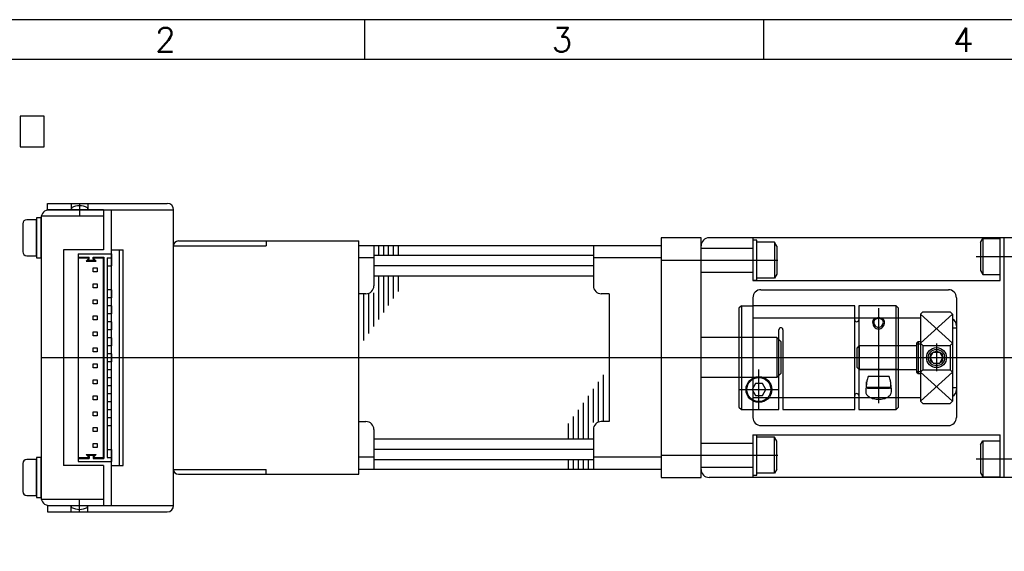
# Model space of a CAD drawing. Extents: x -129 to 281, y -129 to 158.
# Tile 4 of 7: x -67 to 56, y 91 to 158. Entities that reach past the tile are written whole.
import ezdxf
from ezdxf.enums import TextEntityAlignment as Align
from ezdxf.lldxf.tags import DXFTag

# ---------------------------------------------------------------- set-up
doc = ezdxf.new("R2010")
doc.units = 0
doc.header["$MEASUREMENT"] = 0
for name, color, linetype in [('CENTER', 1, 'CENTER'), ('DIMS', 6, 'Continuous'), ('OBJECT', 7, 'Continuous')]:
    doc.layers.add(name, color=color, linetype=linetype)
doc.styles.get("Standard").update_dxf_attribs({"font": 'simplex.shx', "bigfont": 'bigfont.shx'})
tags = doc.linetypes.add('CENTER', pattern=[17.5, 13, -1.5, 1.5, -1.5]).pattern_tags.tags
tags[10:11] = [DXFTag(74, 4), DXFTag(75, 0), DXFTag(340, '0'), DXFTag(46, 1.0), DXFTag(50, 0.0), DXFTag(44, 0.0), DXFTag(45, 0.0)]
tags[8:9] = [DXFTag(74, 4), DXFTag(75, 0), DXFTag(340, '0'), DXFTag(46, 1.0), DXFTag(50, 0.0), DXFTag(44, 0.0), DXFTag(45, 0.0)]
tags[6:7] = [DXFTag(74, 4), DXFTag(75, 0), DXFTag(340, '0'), DXFTag(46, 1.0), DXFTag(50, 0.0), DXFTag(44, 0.0), DXFTag(45, 0.0)]
tags[4:5] = [DXFTag(74, 4), DXFTag(75, 0), DXFTag(340, '0'), DXFTag(46, 1.0), DXFTag(50, 0.0), DXFTag(44, 0.0), DXFTag(45, 0.0)]
tags = doc.linetypes.add('HIDDEN', pattern=[9.525, 6.35, -3.175]).pattern_tags.tags
tags[6:7] = [DXFTag(74, 4), DXFTag(75, 0), DXFTag(340, '0'), DXFTag(46, 1.0), DXFTag(50, 0.0), DXFTag(44, 0.0), DXFTag(45, 0.0)]
tags[4:5] = [DXFTag(74, 4), DXFTag(75, 0), DXFTag(340, '0'), DXFTag(46, 1.0), DXFTag(50, 0.0), DXFTag(44, 0.0), DXFTag(45, 0.0)]

# ---------------------------------------------------------------- blocks, each defined once
blk = doc.blocks.new('53254-12')
at = {"layer": 'CENTER', "ltscale": 0.2}
blk.add_point((-4.2, 0), dxfattribs=at)
at = {"layer": 'DIMS'}
for p, q in [((0, 13), (-4.2, 13)), ((-4.2, 11.5), (-4.2, 13)), ((-3.65, 12.5), (-4.2, 12.5)), ((-3.65, 12.5), (-4.15, 12.5)), ((-3.65, -12.5), (-3.65, 12.5)), ((-3.25, -12.6), (-3.25, 12.6)), ((-1.9, 12.6), (-3.25, 12.6)), ((-3.15, -12.5), (-3.15, 12.5)), ((-2, 12.5), (-3.15, 12.5)), ((-2, 12.39), (-2.29, 12.1)), ((-1.9, 12.35), (-2.05, 12.2)), ((-2, 12.39), (-2, 12.5)), ((-1.9, 12.35), (-1.9, 12.6)), ((0, 12.6), (-1.4, 12.6)), ((-1.4, 12.35), (-1.4, 12.6)), ((-1.25, 12.2), (-1.4, 12.35)), ((-1.3, 12.39), (-1.3, 12.5)), ((0, 12.5), (-1.3, 12.5)), ((-1.01, 12.1), (-1.3, 12.39)), ((0, -13), (0, 13)), ((-3.65, 11.5), (-4.2, 11.5)), ((-1.01, 12.1), (-2.29, 12.1)), ((-1.25, 12.2), (-2.05, 12.2)), ((-4.2, 8.5), (-3.65, 8.5)), ((-4.2, 8.5), (-4.2, 7.5)), ((-4.2, 7.5), (-3.65, 7.5)), ((-4.2, 6.5), (-3.65, 6.5)), ((-4.2, 6.5), (-4.2, 5.5)), ((-4.2, 5.5), (-3.65, 5.5)), ((-4.2, 4.5), (-3.65, 4.5)), ((-4.2, 4.5), (-4.2, 3.5)), ((-4.2, 3.5), (-3.7, 3.5)), ((-4.2, 2.5), (-3.7, 2.5)), ((-4.2, 2.5), (-4.2, 1.5)), ((-4.2, 1.5), (-3.65, 1.5)), ((-4.2, -0.5), (-4.2, 0.5)), ((-4.2, 0.5), (-3.65, 0.5)), ((-4.2, -0.5), (-3.65, -0.5)), ((-4.2, -1.5), (-3.7, -1.5)), ((-4.2, -2.5), (-4.2, -1.5)), ((-4.2, -2.5), (-3.65, -2.5)), ((-4.2, -3.5), (-3.65, -3.5)), ((-4.2, -4.5), (-4.2, -3.5)), ((-4.2, -4.5), (-3.65, -4.5)), ((-4.2, -6.5), (-4.2, -5.5)), ((-4.2, -5.5), (-3.65, -5.5)), ((-4.2, -6.5), (-3.65, -6.5)), ((-4.2, -7.5), (-3.65, -7.5)), ((-4.2, -8.5), (-4.2, -7.5)), ((-4.2, -8.5), (-3.65, -8.5)), ((-4.2, -13), (-4.2, -11.5)), ((-3.65, -11.5), (-4.2, -11.5)), ((-1.01, -12.1), (-2.29, -12.1)), ((-2, -12.39), (-2.29, -12.1)), ((-1.25, -12.2), (-2.05, -12.2)), ((-1.9, -12.35), (-2.05, -12.2)), ((-1.25, -12.2), (-1.4, -12.35)), ((-1.01, -12.1), (-1.3, -12.39)), ((-3.65, -12.5), (-4.2, -12.5)), ((0, -13), (-4.2, -13)), ((-3.65, -12.5), (-4.15, -12.5)), ((-1.9, -12.6), (-3.25, -12.6)), ((-2, -12.5), (-3.15, -12.5)), ((-2, -12.39), (-2, -12.5)), ((-1.9, -12.35), (-1.9, -12.6)), ((-1.4, -12.35), (-1.4, -12.6)), ((0, -12.6), (-1.4, -12.6)), ((-1.3, -12.39), (-1.3, -12.5)), ((0, -12.5), (-1.3, -12.5))]:
    blk.add_line(p, q, dxfattribs=at)
for points in [[(-2.4, 11.25), (-1.9, 11.25), (-1.9, 10.75), (-2.4, 10.75)], [(-2.4, 9.25), (-1.9, 9.25), (-1.9, 8.75), (-2.4, 8.75)], [(-2.4, 7.25), (-1.9, 7.25), (-1.9, 6.75), (-2.4, 6.75)], [(-2.4, 5.25), (-1.9, 5.25), (-1.9, 4.75), (-2.4, 4.75)], [(-2.4, 3.25), (-1.9, 3.25), (-1.9, 2.75), (-2.4, 2.75)], [(-2.4, 1.25), (-1.9, 1.25), (-1.9, 0.75), (-2.4, 0.75)], [(-2.4, -0.75), (-1.9, -0.75), (-1.9, -1.25), (-2.4, -1.25)], [(-2.4, -2.75), (-1.9, -2.75), (-1.9, -3.25), (-2.4, -3.25)], [(-2.4, -4.75), (-1.9, -4.75), (-1.9, -5.25), (-2.4, -5.25)], [(-2.4, -6.75), (-1.9, -6.75), (-1.9, -7.25), (-2.4, -7.25)], [(-2.4, -8.75), (-1.9, -8.75), (-1.9, -9.25), (-2.4, -9.25)], [(-2.4, -10.75), (-1.9, -10.75), (-1.9, -11.25), (-2.4, -11.25)]]:
    blk.add_lwpolyline(points, close=True, dxfattribs=at)

msp = doc.modelspace()

# ---------------------------------------------------------------- hatches: boundary and pattern name
at = {"layer": 'OBJECT'}
h = msp.add_hatch(dxfattribs=at)
h.set_pattern_fill('ANSI31', color=256, scale=5, angle=45, style=0)
h.set_pattern_definition([(90, (5.52655, 5e-17), (-0.625, 1e-16), [])])
h.paths.add_polyline_path([(-18.9469, 129.285), (-22.0469, 129.285), (-22.0469, 128.085), (-18.9469, 128.085)])
h.paths.add_polyline_path([(-18.9469, 124.285), (-18.9469, 125.485), (-22.0469, 125.485), (-22.0469, 124.285, -0.41421356), (-23.0469, 123.285), (-23.9469, 123.285), (-23.9469, 117.285)])
h = msp.add_hatch(dxfattribs=at)
h.set_pattern_fill('ANSI31', color=256, scale=5, angle=225, style=0)
h.set_pattern_definition([(270, (-23.17345, 230.57006), (0.625, -2e-16), [])])
h.paths.add_polyline_path([(1.3, 101.285), (4.4, 101.285), (4.4, 102.485), (1.3, 102.485)])
h.paths.add_polyline_path([(1.3, 106.285), (1.3, 105.085), (4.4, 105.085), (4.4, 106.285, -0.41421356), (5.4, 107.285), (6.3, 107.285), (6.3, 113.285)])

# ---------------------------------------------------------------- linework, layer by layer
at = {"layer": 'CENTER', "ltscale": 0.5}
for p, q in [((-59.4735, 134.585), (-59.4735, 132.985)), ((13.4265, 127.485), (28.0265, 127.485)), ((4.9265, 126.785), (-22.5735, 126.785)), ((4.9265, 103.785), (-22.5735, 103.785)), ((13.4265, 103.085), (28.0265, 103.085)), ((-59.4735, 95.985), (-59.4735, 97.585))]:
    msp.add_line(p, q, dxfattribs=at)
at = {"layer": 'CENTER'}
for p, q in [((52.8849, 127.935), (66.4265, 127.935)), ((47.9265, 117.0433), (47.9265, 113.5852)), ((-64.2735, 115.285), (212.4265, 115.285)), ((25.6765, 108.785), (25.6765, 113.785)), ((23.1765, 111.285), (28.1765, 111.285)), ((52.8849, 102.635), (66.4265, 102.635))]:
    msp.add_line(p, q, dxfattribs=at)
at = {"layer": 'CENTER', "linetype": 'CENTER', "ltscale": 0.5}
msp.add_line((40.6765, 121.4927), (40.6765, 109.5889), dxfattribs=at)
at = {"layer": 'DIMS'}
for p, q in [((-55.4532, 101.785), (-55.4532, 128.785)), ((-54.4532, 101.785), (-54.4532, 128.785))]:
    msp.add_line(p, q, dxfattribs=at)
msp.add_lwpolyline([(-128.7157, -129.4208), (281.2843, -129.4208), (281.2843, 157.5792), (-128.7157, 157.5792)], close=True, dxfattribs=at)
at = {"layer": 'OBJECT'}
for p, q in [((-23.7157, 152.5792), (-23.7157, 157.5792)), ((26.2843, 152.5792), (26.2843, 157.5792)), ((-63.4735, 134.585), (-48.4735, 134.585)), ((-63.4735, 133.785), (-63.4735, 134.585)), ((-60.5235, 134.585), (-60.5235, 133.785)), ((-58.4235, 134.585), (-58.4235, 133.785)), ((-63.4735, 133.785), (-47.6735, 133.785)), ((-56.4735, 133.785), (-63.2735, 133.785)), ((-60.4735, 134.035), (-60.4735, 133.785)), ((-58.4735, 134.035), (-58.4735, 133.785)), ((-56.4735, 133.785), (-56.4735, 128.785)), ((-55.4735, 128.785), (-55.4735, 133.785)), ((-47.6735, 96.785), (-47.6735, 133.785)), ((-64.2735, 132.785), (-64.2735, 97.785)), ((-56.4735, 132.985), (-64.2532, 132.985)), ((-47.0735, 129.885), (-24.4735, 129.885)), ((-36.0735, 129.885), (-36.0735, 129.285)), ((-24.4735, 100.685), (-24.4735, 129.885)), ((13.4265, 130.285), (13.4265, 100.285)), ((13.4265, 130.285), (13.4265, 100.285)), ((18.4265, 130.285), (13.4265, 130.285)), ((18.4265, 100.285), (18.4265, 130.285)), ((61.4265, 130.285), (19.4265, 130.285)), ((56.4265, 100.285), (56.4265, 130.285)), ((-61.4735, 128.785), (-61.4735, 101.785)), ((-56.4735, 128.785), (-61.4735, 128.785)), ((-55.4735, 128.785), (-53.9735, 128.785)), ((-53.9735, 115.285), (-53.9735, 128.785)), ((-47.6735, 129.285), (-36.0735, 129.285)), ((13.4265, 129.285), (-24.4735, 129.285)), ((-22.5735, 129.285), (-22.5735, 124.285)), ((4.9265, 129.285), (4.9265, 124.285)), ((18.4265, 101.285), (18.4265, 129.285)), ((-22.5735, 127.7575), (-24.4735, 127.7575)), ((4.9265, 128.085), (-22.5735, 128.085)), ((13.4265, 127.7575), (4.9265, 127.7575)), ((4.9265, 125.485), (-22.5735, 125.485)), ((27.9265, 125.7348), (27.638, 125.235)), ((25.9265, 123.785), (49.4265, 123.785)), ((-23.5735, 123.285), (-24.4735, 123.285)), ((6.9265, 123.285), (5.9265, 123.285)), ((6.9265, 123.285), (6.9265, 107.285)), ((24.9265, 122.785), (24.9265, 107.785)), ((50.4265, 122.785), (50.4265, 107.785)), ((37.6765, 121.785), (24.9265, 121.785)), ((37.6765, 108.785), (37.6765, 121.785)), ((38.1765, 121.785), (38.1765, 108.785)), ((42.8765, 121.785), (38.1765, 121.785)), ((42.8765, 108.785), (42.8765, 121.785)), ((43.1765, 121.485), (42.8765, 121.785)), ((43.1765, 109.085), (43.1765, 121.485)), ((46.2265, 121.035), (45.9265, 120.735)), ((46.2265, 121.035), (49.6265, 121.035)), ((49.6265, 121.035), (49.9265, 120.735)), ((43.1765, 120.285), (45.9265, 120.285)), ((49.9265, 120.7351), (45.9265, 117.113)), ((49.9265, 117.1131), (45.9265, 120.7351)), ((45.9265, 120.735), (45.9265, 109.835)), ((49.9265, 120.735), (49.9265, 109.835)), ((28.1765, 108.785), (28.1765, 118.785)), ((28.6765, 118.785), (28.6765, 108.785)), ((49.9265, 119.035), (50.4265, 119.035)), ((45.6265, 117.285), (45.4265, 117.085)), ((45.6265, 117.285), (45.6265, 113.285)), ((45.6265, 117.285), (45.9265, 117.285)), ((45.4265, 117.085), (45.4265, 113.485)), ((45.4265, 117.0145), (45.9265, 117.0145)), ((45.9265, 117.113), (46.2265, 116.813)), ((46.2265, 116.813), (46.2265, 113.757)), ((46.2265, 116.813), (49.6265, 116.813)), ((47.1182, 115.2851), (47.5224, 115.9851)), ((47.5224, 115.985), (48.3307, 115.985)), ((48.7348, 115.2851), (48.3307, 115.9851)), ((49.9265, 117.113), (49.6265, 116.813)), ((49.6265, 116.813), (49.6265, 113.757)), ((-53.9735, 101.785), (-53.9735, 115.285)), ((47.5224, 114.5851), (47.1182, 115.2851)), ((48.3307, 114.5851), (48.7348, 115.2851)), ((45.4265, 113.5555), (45.9265, 113.5555)), ((45.9265, 113.457), (46.2265, 113.757)), ((46.2265, 113.757), (49.6265, 113.757)), ((47.5224, 114.585), (48.3307, 114.585)), ((49.9265, 113.457), (49.6265, 113.757)), ((45.4265, 113.485), (45.6265, 113.285)), ((45.6265, 113.285), (45.9265, 113.285)), ((49.9265, 109.8351), (45.9265, 113.4571)), ((49.9265, 113.4571), (45.9265, 109.835)), ((49.9265, 111.535), (50.4265, 111.535)), ((43.1765, 110.285), (45.9265, 110.285)), ((45.9265, 109.835), (46.2265, 109.535)), ((49.9265, 109.835), (49.6265, 109.535)), ((24.9265, 108.785), (28.1765, 108.785)), ((28.6765, 108.785), (37.6765, 108.785)), ((38.1765, 108.785), (42.8765, 108.785)), ((42.8765, 108.785), (43.1765, 109.085)), ((46.2265, 109.535), (49.6265, 109.535)), ((-24.4735, 107.285), (-23.5735, 107.285)), ((-22.5735, 106.285), (-22.5735, 101.285)), ((4.9265, 106.285), (4.9265, 101.285)), ((6.9265, 107.285), (5.9265, 107.285)), ((25.9265, 106.785), (49.4265, 106.785)), ((4.9265, 105.085), (-22.5735, 105.085)), ((-22.5735, 102.8126), (-24.4735, 102.8126)), ((4.9265, 102.485), (-22.5735, 102.485)), ((13.4265, 102.8126), (4.9265, 102.8126)), ((-56.4735, 101.785), (-61.4735, 101.785)), ((-56.4735, 101.785), (-56.4735, 96.785)), ((-55.4735, 101.785), (-53.9735, 101.785)), ((-55.4735, 96.785), (-55.4735, 101.785)), ((-47.6735, 101.285), (-36.0735, 101.285)), ((-36.0735, 100.685), (-36.0735, 101.285)), ((13.4265, 101.285), (-24.4735, 101.285)), ((-47.0735, 100.685), (-24.4735, 100.685)), ((13.4265, 100.285), (18.4265, 100.285)), ((61.4265, 100.285), (19.4265, 100.285)), ((-64.2532, 97.585), (-56.4735, 97.585)), ((-63.4735, 96.785), (-47.6735, 96.785)), ((-63.4735, 96.785), (-63.4735, 95.985)), ((-63.2735, 96.785), (-56.4735, 96.785)), ((-60.5235, 95.985), (-60.5235, 96.785)), ((-60.4735, 96.535), (-60.4735, 96.785)), ((-58.4735, 96.535), (-58.4735, 96.785)), ((-58.4235, 95.985), (-58.4235, 96.785)), ((-63.4735, 95.985), (-48.4735, 95.985))]:
    msp.add_line(p, q, dxfattribs=at)
at = {"layer": 'OBJECT', "linetype": 'HIDDEN', "ltscale": 0.5}
for p, q in [((24.9265, 130.285), (24.9265, 124.935)), ((27.6377, 129.735), (25.4265, 129.735)), ((27.6377, 129.735), (27.6377, 125.235)), ((27.9265, 129.2348), (27.6377, 129.735)), ((53.4265, 129.685), (53.4265, 126.185)), ((53.4266, 129.6848), (53.7154, 130.185)), ((53.7153, 130.185), (53.7153, 125.685)), ((53.7153, 130.185), (55.9265, 130.185)), ((55.9265, 124.935), (55.9265, 130.285)), ((18.4265, 128.985), (24.9265, 128.985)), ((27.9265, 129.235), (27.9265, 125.735)), ((18.4265, 125.985), (24.9265, 125.985)), ((53.4266, 126.1848), (53.7152, 125.685)), ((24.9265, 124.935), (55.9265, 124.935)), ((27.6377, 125.235), (25.4265, 125.235)), ((53.7153, 125.685), (55.9265, 125.685)), ((24.9265, 120.285), (43.1765, 120.285)), ((27.9265, 117.785), (18.4265, 117.785)), ((27.9265, 117.785), (27.9265, 112.785)), ((27.9265, 117.785), (28.4265, 117.285)), ((28.4265, 117.285), (28.4265, 113.285)), ((38.2265, 116.785), (37.9265, 116.485)), ((37.9265, 116.485), (37.9265, 114.085)), ((38.1765, 116.785), (43.1765, 116.785)), ((38.2265, 116.785), (45.4265, 116.785)), ((38.2265, 116.785), (38.2265, 113.785)), ((38.2265, 113.785), (37.9265, 114.0851)), ((43.1765, 113.785), (38.1765, 113.785)), ((38.2265, 113.785), (45.4265, 113.785)), ((27.9265, 112.785), (18.4265, 112.785)), ((28.4265, 113.285), (27.9265, 112.785)), ((24.9265, 110.285), (43.1765, 110.285)), ((24.9265, 105.635), (55.9265, 105.635)), ((24.9265, 105.635), (24.9265, 100.285)), ((27.6377, 105.335), (25.4265, 105.335)), ((27.6377, 100.835), (27.6377, 105.335)), ((27.9265, 104.8352), (27.638, 105.3351)), ((53.4266, 104.3848), (53.7154, 104.885)), ((53.7153, 104.885), (53.7153, 100.385)), ((53.7153, 104.885), (55.9265, 104.885)), ((55.9265, 100.285), (55.9265, 105.635)), ((18.4265, 104.585), (24.9265, 104.585)), ((27.9265, 101.335), (27.9265, 104.835)), ((53.4265, 104.385), (53.4265, 100.885)), ((18.4265, 101.585), (24.9265, 101.585)), ((27.9265, 101.3353), (27.6377, 100.8351)), ((27.6377, 100.835), (25.4265, 100.835)), ((53.4266, 100.8848), (53.7152, 100.385)), ((53.7153, 100.385), (55.9265, 100.385))]:
    msp.add_line(p, q, dxfattribs=at)
at = {"layer": 'OBJECT', "linetype": 'HIDDEN', "ltscale": 0.2}
for p, q in [((23.4765, 121.785), (23.1765, 121.485)), ((23.1765, 121.485), (23.1765, 109.085)), ((23.4765, 121.785), (23.4765, 108.785)), ((23.4765, 121.785), (24.9265, 121.785)), ((41.9996, 112.935), (39.3534, 112.935)), ((39.1765, 111.585), (39.1765, 112.252)), ((39.1765, 111.585), (42.1765, 111.585)), ((39.1765, 111.585), (39.3265, 111.435)), ((42.0265, 111.435), (39.3265, 111.435)), ((42.1765, 111.585), (42.0265, 111.435)), ((42.1765, 112.252), (42.1765, 111.585)), ((23.1765, 109.085), (23.4765, 108.785)), ((23.4765, 108.785), (24.9265, 108.785))]:
    msp.add_line(p, q, dxfattribs=at)
at = {"layer": 'OBJECT'}
for points in [[(-123.7157, -124.4208), (276.2843, -124.4208), (276.2843, 152.5792), (-123.7157, 152.5792)], [(-66.9185, 141.6594), (-63.8727, 141.6594), (-63.8727, 145.513), (-66.9185, 145.513)], [(-64.2735, 127.785), (-64.2735, 132.785), (-64.8735, 132.785), (-64.8735, 127.785)], [(-64.2735, 97.785), (-64.2735, 102.785), (-64.8735, 102.785), (-64.8735, 97.785)]]:
    msp.add_lwpolyline(points, close=True, dxfattribs=at)
for points in [[(-64.8735, 128.035), (-64.8735, 132.535), (-66.0735, 132.535, 0.41421356), (-66.5735, 132.035), (-66.5735, 128.535, 0.41421356), (-66.0735, 128.035)], [(-64.8735, 98.035), (-64.8735, 102.535), (-66.0735, 102.535, 0.41421356), (-66.5735, 102.035), (-66.5735, 98.535, 0.41421356), (-66.0735, 98.035)]]:
    msp.add_lwpolyline(points, format="xyb", close=True, dxfattribs=at)
at = {"layer": 'OBJECT', "linetype": 'HIDDEN', "ltscale": 0.5}
for points in [[(24.9265, 124.985), (25.4265, 124.985), (25.4265, 129.985), (24.9265, 129.985)], [(24.9265, 100.585), (25.4265, 100.585), (25.4265, 105.585), (24.9265, 105.585)]]:
    msp.add_lwpolyline(points, close=True, dxfattribs=at)
at = {"layer": 'OBJECT', "linetype": 'HIDDEN', "ltscale": 0.2}
for points in [[(40.6691, 120.2826, 0.07297), (40.3725, 120.2391, 0.084022), (40.1387, 120.1235, 0.106519), (39.9717, 119.9376, 0.13065), (39.9191, 119.7396, 0.13065)], [(39.9191, 119.7396, 0.086263), (39.9777, 119.4024, 0.092558), (40.1387, 119.1268, 0.103117), (40.3876, 118.9368, 0.112067), (40.6691, 118.8729, 0.112067)], [(40.6691, 120.192, 0.075836), (40.4326, 120.156, 0.086054), (40.2448, 120.0595, 0.10599), (40.1117, 119.9058, 0.126235), (40.0691, 119.7396, 0.126235)], [(40.0691, 119.7396, 0.091027), (40.1155, 119.4867, 0.09508), (40.2448, 119.2771, 0.101435), (40.442, 119.1344, 0.106438), (40.6691, 119.0855, 0.106438)], [(41.4191, 119.7396, 0.13065), (41.3664, 119.9376, 0.106519), (41.1994, 120.1235, 0.084022), (40.9656, 120.2391, 0.07297), (40.6691, 120.2826, 0.07297)], [(41.2691, 119.7396, 0.126235), (41.2264, 119.9058, 0.10599), (41.0933, 120.0595, 0.086054), (40.9055, 120.156, 0.075836), (40.6691, 120.192, 0.075836)], [(40.6691, 119.0855, 0.106438), (40.8961, 119.1344, 0.101435), (41.0933, 119.2771, 0.09508), (41.2226, 119.4867, 0.091027), (41.2691, 119.7396, 0.091027)], [(40.6691, 118.8729, 0.112067), (40.9505, 118.9368, 0.103117), (41.1994, 119.1268, 0.092558), (41.3605, 119.4024, 0.086263), (41.4191, 119.7396, 0.086263)], [(39.3534, 112.935, 0.034762), (39.198, 112.3647, 0.049181), (39.064, 111.0059, 0.049181)], [(42.289, 111.0059, 0.049181), (42.1551, 112.3647, 0.034762), (41.9996, 112.935, 0.103234)], [(39.064, 111.0059, 0.157417), (39.1684, 110.6825, 0.106568), (39.5363, 110.3507, 0.072099), (40.0289, 110.1553, 0.058488), (40.6765, 110.0793, 0.058488), (41.3242, 110.1553, 0.072099), (41.8167, 110.3507, 0.106568), (42.1846, 110.6825, 0.157417), (42.289, 111.0059, 0.157417)]]:
    msp.add_lwpolyline(points, format="xyb", dxfattribs=at)
msp.add_lwpolyline([(25.2435, 112.035), (24.8105, 111.285), (25.2435, 110.535), (26.1095, 110.535), (26.5426, 111.285), (26.1095, 112.035)], close=True, dxfattribs=at)
at = {"layer": 'OBJECT'}
for radius in [1.25, 1.025, 0.8083]:
    msp.add_circle((47.9265, 115.285), radius, dxfattribs=at)
at = {"layer": 'OBJECT', "linetype": 'HIDDEN', "ltscale": 0.2}
for radius in [1.6125, 1.5]:
    msp.add_circle((25.6765, 111.285), radius, dxfattribs=at)
at = {"layer": 'OBJECT'}
for centre, radius, start, end in [((-48.4735, 133.785), 0.8, 0, 90), ((-63.2735, 132.785), 1, 90, 180), ((-59.4735, 132.16), 2.125, 61.927513, 118.072487), ((-47.0735, 129.285), 0.6, 90, 180), ((19.4265, 129.285), 1, 90.000003, 180.000005), ((-23.5735, 124.285), 1, 270, 0), ((5.9265, 124.285), 1, 180, 270), ((25.9265, 122.785), 1, 90.000003, 180.000005), ((49.4265, 122.785), 1, 0, 90.000003), ((37.9265, 120.035), 0.25, 180, 0), ((49.4265, 119.285), 1, 0, 60.001211), ((28.4265, 118.785), 0.25, 0, 180), ((49.4265, 111.285), 1, 299.998789, 0), ((37.9265, 110.535), 0.25, 0, 180), ((25.9265, 107.785), 1, 179.999991, 270.000001), ((49.4265, 107.785), 1, 269.999997, 0), ((-23.5735, 106.285), 1, 0, 90), ((5.9265, 106.285), 1, 90, 180), ((-47.0735, 101.285), 0.6, 180, 270), ((19.4265, 101.285), 1, 179.999991, 270.000001), ((-63.2735, 97.785), 1, 180, 270), ((-59.4735, 98.41), 2.125, 241.927513, 298.072487), ((-48.4735, 96.785), 0.8, 270, 0)]:
    msp.add_arc(centre, radius, start, end, dxfattribs=at)

# ---------------------------------------------------------------- block references
at = {"layer": 'OBJECT', "rotation": 180}
msp.add_blockref('53254-12', (-59.6532, 115.27), dxfattribs=at)

# ---------------------------------------------------------------- texts
at = {"layer": 'OBJECT'}
for s, p in [('2', (-48.6952, 153.5792)), ('3', (0.9932, 153.5792)), ('4', (51.2793, 153.5792))]:
    msp.add_text(s, height=3, dxfattribs=at).set_placement(p, align=Align.CENTER)

doc.saveas('drawing.dxf')
